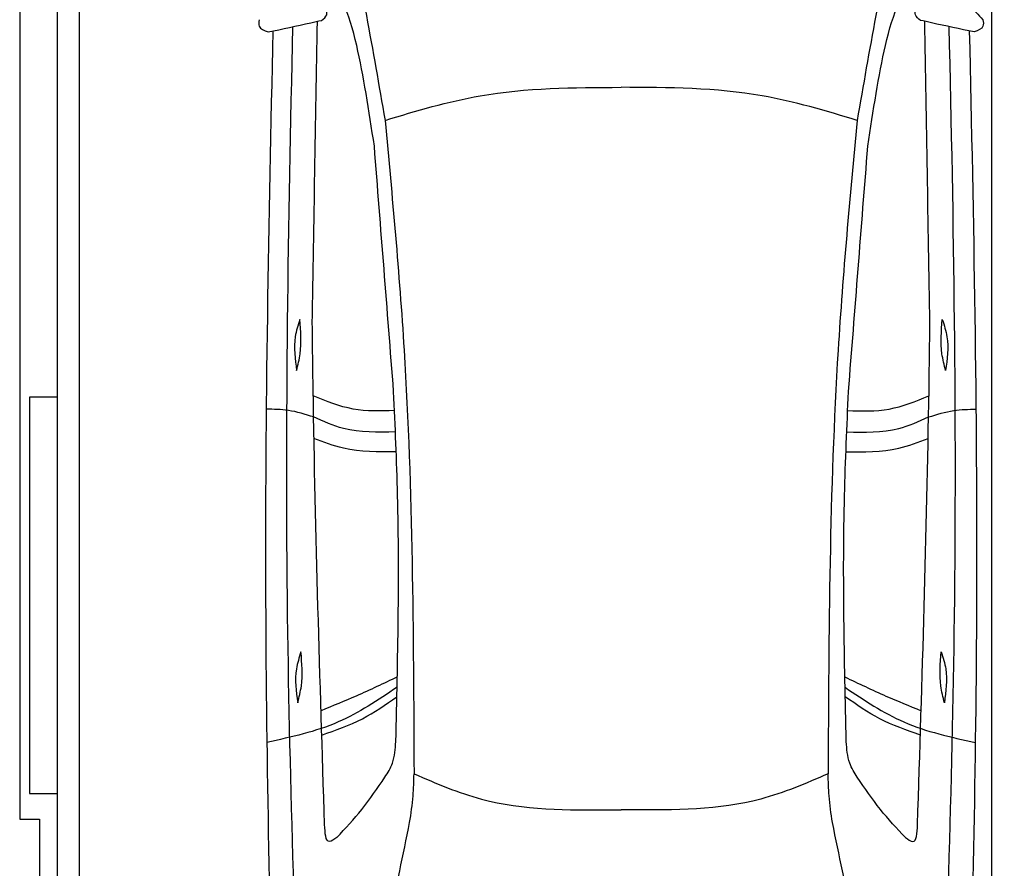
# Model space of a CAD drawing. Header units: millimetres. Extents: x -20 to 5411, y -1049 to 5673.
# Tile 2 of 4: x 0 to 2482, y 1276 to 3417. Entities that reach past the tile are written whole.
import ezdxf

# ---------------------------------------------------------------- set-up
doc = ezdxf.new("R2010")
doc.units = ezdxf.units.MM
doc.layers.add('car', color=10, linetype='Continuous')

msp = doc.modelspace()

# ---------------------------------------------------------------- linework, layer by layer
msp.add_line((2450, 5160), (2450, 218))
msp.add_lwpolyline([(50, 5300), (50, 5200), (0, 5200), (0, 1400), (50, 1400), (50, 0), (4850, 0), (4850, 1400), (4900, 1400), (4900, 5200), (4850, 5200), (4850, 5300)], close=True)
for points in [[(95, 5210), (150, 5210), (150, 30), (122.5, 30)], [(95, 250), (95, 5210)], [(150, 5210), (150, 30)], [(95, 2465), (25, 2465), (25, 1465), (95, 1465)]]:
    msp.add_lwpolyline(points)
at = {"layer": 'car'}
for p in [(1493.34, 1423.43), (1539.01, 1423.43)]:
    msp.add_line(p, (1516.17, 1423.44), dxfattribs=at)
for points, knots in [([(818.36, 3707.94), (819.58, 3702.29), (858.47, 3521.67), (890.3, 3339.64), (921.14, 3163.29)], [0, 0, 0, 0, 17.3299427, 554.2607171, 554.2607171, 554.2607171, 554.2607171]), ([(2214.05, 3707.92), (2212.83, 3702.27), (2173.94, 3521.65), (2142.1, 3339.62), (2111.25, 3163.28)], [0, 0, 0, 0, 17.3299427, 554.2607171, 554.2607171, 554.2607171, 554.2607171]), ([(894.16, 3098.41), (880.48, 3187.88), (851.53, 3377.23), (807.29, 3499.42), (752.48, 3535.48)], [0, 0, 0, 0, 271.1433691, 573.8124327, 573.8124327, 573.8124327, 573.8124327]), ([(2138.24, 3098.39), (2151.92, 3187.86), (2180.87, 3377.21), (2225.12, 3499.4), (2279.92, 3535.46)], [0, 0, 0, 0, 271.1433691, 573.8124327, 573.8124327, 573.8124327, 573.8124327]), ([(761.31, 3415.66), (766.85, 3420.08), (780.65, 3431.09), (770.99, 3447.1), (765.21, 3456.68)], [0, 0, 0, 0, 19.0460163, 47.4389508, 47.4389508, 47.4389508, 47.4389508]), ([(2271.09, 3415.64), (2265.55, 3420.06), (2251.76, 3431.07), (2261.41, 3447.08), (2267.19, 3456.66)], [0, 0, 0, 0, 19.0460163, 47.4389508, 47.4389508, 47.4389508, 47.4389508]), ([(2267.19, 3456.66), (2313, 3464.04), (2376.6, 3474.29), (2417.23, 3429.77), (2428.6, 3417.31)], [0, 0, 0, 0, 125.6510702, 174.4800659, 174.4800659, 174.4800659, 174.4800659]), ([(603.81, 3417.33), (602.96, 3411.48), (600.71, 3395.97), (616.31, 3390.03), (626.02, 3386.33)], [0, 0, 0, 0, 16.2002475, 42.8971703, 42.8971703, 42.8971703, 42.8971703]), ([(626.02, 3386.33), (661.92, 3393.87), (707.08, 3403.36), (752.08, 3413.56), (761.31, 3415.66)], [0, 0, 0, 0, 110.0379005, 138.4298361, 138.4298361, 138.4298361, 138.4298361]), ([(2406.38, 3386.31), (2370.48, 3393.85), (2325.32, 3403.33), (2280.32, 3413.54), (2271.09, 3415.64)], [0, 0, 0, 0, 110.0379005, 138.4298361, 138.4298361, 138.4298361, 138.4298361]), ([(2428.6, 3417.31), (2429.45, 3411.45), (2431.69, 3395.95), (2416.09, 3390), (2406.38, 3386.31)], [0, 0, 0, 0, 16.2002475, 42.8971703, 42.8971703, 42.8971703, 42.8971703]), ([(638.3, 3388.91), (627.37, 2909.83), (610.31, 2014.28), (631.34, 1118.77), (641.12, 702.31)], [283.9698587, 283.9698587, 283.9698587, 283.9698587, 1721.3370464, 2970.9050259, 2970.9050259, 2970.9050259, 2970.9050259]), ([(712.65, 619.28), (696.79, 1050.28), (662.67, 1976.88), (677.15, 2903.83), (688.94, 3399.64)], [0, 0, 0, 0, 1293.6136458, 2781.0913078, 2781.0913078, 2781.0913078, 2781.0913078]), ([(2319.67, 619.26), (2335.55, 1050.26), (2369.69, 1976.85), (2355.23, 2903.8), (2343.46, 3399.62)], [0, 0, 0, 0, 1293.6136458, 2781.0913078, 2781.0913078, 2781.0913078, 2781.0913078]), ([(2394.1, 3388.89), (2405.01, 2909.81), (2422.05, 2014.25), (2401, 1118.74), (2391.21, 702.28)], [283.9698587, 283.9698587, 283.9698587, 283.9698587, 1721.3370464, 2970.9050259, 2970.9050259, 2970.9050259, 2970.9050259]), ([(921.14, 3163.29), (1000.45, 3187.18), (1193.98, 3245.46), (1396.6, 3246.22), (1516.2, 3246.67)], [0, 0, 0, 0, 247.3332419, 603.5937514, 603.5937514, 603.5937514, 603.5937514]), ([(2111.25, 3163.28), (2031.95, 3187.16), (1838.42, 3245.46), (1635.79, 3246.22), (1516.2, 3246.67)], [0, 0, 0, 0, 247.3332419, 603.5937514, 603.5937514, 603.5937514, 603.5937514]), ([(921.14, 3163.29), (939.12, 2970.19), (990.16, 2422.05), (992.58, 1871.33), (994.14, 1514.63)], [0, 0, 0, 0, 581.6132205, 1650.9334488, 1650.9334488, 1650.9334488, 1650.9334488]), ([(2111.25, 3163.28), (2093.27, 2970.17), (2042.21, 2422.03), (2039.78, 1871.32), (2038.21, 1514.62)], [0, 0, 0, 0, 581.6132205, 1650.9334488, 1650.9334488, 1650.9334488, 1650.9334488]), ([(706.29, 2660.5), (701.66, 2646.18), (688.2, 2604.53), (694.22, 2560.72), (698.17, 2531.98)], [0, 0, 0, 0, 44.7461718, 130.1124316, 130.1124316, 130.1124316, 130.1124316]), ([(698.17, 2531.98), (701.7, 2546.08), (712.22, 2588.14), (708.66, 2631.6), (706.29, 2660.5)], [0, 0, 0, 0, 43.4004423, 129.4649591, 129.4649591, 129.4649591, 129.4649591]), ([(2334.21, 2531.96), (2330.68, 2546.06), (2320.16, 2588.12), (2323.72, 2631.58), (2326.09, 2660.48)], [0, 0, 0, 0, 43.4004423, 129.4649591, 129.4649591, 129.4649591, 129.4649591]), ([(2326.09, 2660.48), (2330.72, 2646.15), (2344.18, 2604.51), (2338.16, 2560.7), (2334.21, 2531.96)], [0, 0, 0, 0, 44.7461718, 130.1124316, 130.1124316, 130.1124316, 130.1124316]), ([(768.77, 1386.42), (757.06, 1752.41), (743.58, 2173.76), (738.36, 2595.28), (737.68, 2650.67)], [0, 0, 0, 0, 1098.4525506, 1264.6432936, 1264.6432936, 1264.6432936, 1264.6432936]), ([(2263.58, 1386.4), (2275.3, 1752.38), (2288.79, 2173.74), (2294.02, 2595.26), (2294.7, 2650.65)], [0, 0, 0, 0, 1098.4525506, 1264.6432936, 1264.6432936, 1264.6432936, 1264.6432936]), ([(944.95, 2430.91), (909.71, 2429.88), (838.78, 2427.79), (773.15, 2454.81), (740.12, 2468.4)], [0, 0, 0, 0, 104.4848682, 210.321323, 210.321323, 210.321323, 210.321323]), ([(948.34, 1595.81), (953.16, 1802.92), (960.02, 2097.47), (946.73, 2391.71), (942.79, 2479.06)], [0, 0, 0, 0, 621.1886404, 883.4615663, 883.4615663, 883.4615663, 883.4615663]), ([(2084.01, 1595.8), (2079.2, 1802.9), (2072.35, 2097.46), (2085.64, 2391.7), (2089.59, 2479.05)], [0, 0, 0, 0, 621.1886404, 883.4615663, 883.4615663, 883.4615663, 883.4615663]), ([(2087.43, 2430.9), (2122.66, 2429.86), (2193.59, 2427.77), (2259.23, 2454.79), (2292.25, 2468.38)], [0, 0, 0, 0, 104.4848682, 210.321323, 210.321323, 210.321323, 210.321323]), ([(740.99, 2414.94), (719.94, 2421.54), (681.02, 2433.76), (640.28, 2434.34), (621.58, 2434.61)], [0, 0, 0, 0, 65.7794231, 121.5906935, 121.5906935, 121.5906935, 121.5906935]), ([(2291.38, 2414.91), (2312.44, 2421.52), (2351.36, 2433.74), (2392.1, 2434.32), (2410.8, 2434.58)], [0, 0, 0, 0, 65.7794231, 121.5906935, 121.5906935, 121.5906935, 121.5906935]), ([(947.28, 2377.3), (902.74, 2376.3), (830.87, 2374.7), (765.76, 2403.85), (740.99, 2414.94)], [0, 0, 0, 0, 131.3114527, 211.9084989, 211.9084989, 211.9084989, 211.9084989]), ([(2085.1, 2377.28), (2129.63, 2376.29), (2201.51, 2374.68), (2266.62, 2403.83), (2291.38, 2414.91)], [0, 0, 0, 0, 131.3114527, 211.9084989, 211.9084989, 211.9084989, 211.9084989]), ([(949.32, 2326.64), (904.25, 2326.52), (832.89, 2326.33), (766.45, 2351.24), (741.96, 2360.42)], [0, 0, 0, 0, 133.5855726, 211.5330356, 211.5330356, 211.5330356, 211.5330356]), ([(2083.05, 2326.62), (2128.12, 2326.5), (2199.48, 2326.31), (2265.93, 2351.22), (2290.41, 2360.39)], [0, 0, 0, 0, 133.5855726, 211.5330356, 211.5330356, 211.5330356, 211.5330356]), ([(709.18, 1822.38), (704.55, 1808.06), (691.09, 1766.41), (697.11, 1722.61), (701.06, 1693.86)], [0, 0, 0, 0, 44.7461718, 130.1124316, 130.1124316, 130.1124316, 130.1124316]), ([(701.06, 1693.86), (704.59, 1707.96), (715.11, 1750.02), (711.55, 1793.49), (709.18, 1822.38)], [0, 0, 0, 0, 43.4004423, 129.4649591, 129.4649591, 129.4649591, 129.4649591]), ([(2331.3, 1693.84), (2327.77, 1707.94), (2317.25, 1750), (2320.81, 1793.46), (2323.18, 1822.36)], [0, 0, 0, 0, 43.4004423, 129.4649591, 129.4649591, 129.4649591, 129.4649591]), ([(2323.18, 1822.36), (2327.8, 1808.04), (2341.26, 1766.39), (2335.24, 1722.58), (2331.3, 1693.84)], [0, 0, 0, 0, 44.7461718, 130.1124316, 130.1124316, 130.1124316, 130.1124316]), ([(951.96, 1759.04), (917.61, 1742.65), (854.32, 1712.44), (789.39, 1685.93), (759.69, 1673.8)], [0, 0, 0, 0, 114.1390275, 210.3599728, 210.3599728, 210.3599728, 210.3599728]), ([(2080.4, 1759.03), (2114.74, 1742.63), (2178.04, 1712.42), (2242.97, 1685.91), (2272.67, 1673.78)], [0, 0, 0, 0, 114.1390275, 210.3599728, 210.3599728, 210.3599728, 210.3599728]), ([(951.43, 1733.04), (903.37, 1700.61), (803.11, 1632.96), (684.79, 1607.34), (623.17, 1594)], [0, 0, 0, 0, 172.2638303, 359.4058348, 359.4058348, 359.4058348, 359.4058348]), ([(2080.93, 1733.02), (2128.98, 1700.59), (2229.24, 1632.94), (2347.57, 1607.31), (2409.18, 1593.97)], [0, 0, 0, 0, 172.2638303, 359.4058348, 359.4058348, 359.4058348, 359.4058348]), ([(761.6, 1612.32), (796.54, 1624.57), (864.05, 1648.23), (922.65, 1689.19), (950.91, 1708.94)], [0, 0, 0, 0, 110.5014074, 213.4362717, 213.4362717, 213.4362717, 213.4362717]), ([(2270.76, 1612.3), (2235.81, 1624.55), (2168.3, 1648.21), (2109.7, 1689.17), (2081.44, 1708.93)], [0, 0, 0, 0, 110.5014074, 213.4362717, 213.4362717, 213.4362717, 213.4362717]), ([(920.7, 1505.81), (927.96, 1517.48), (944.99, 1544.87), (947.12, 1577.24), (948.34, 1595.81)], [0, 0, 0, 0, 40.6841742, 95.4277146, 95.4277146, 95.4277146, 95.4277146]), ([(2111.65, 1505.79), (2104.39, 1517.47), (2087.36, 1544.86), (2085.23, 1577.23), (2084.01, 1595.8)], [0, 0, 0, 0, 40.6841742, 95.4277146, 95.4277146, 95.4277146, 95.4277146]), ([(983.16, 1391.47), (986.6, 1413.98), (992.85, 1454.81), (993.74, 1496.1), (994.14, 1514.63)], [0, 0, 0, 0, 68.2024602, 123.762269, 123.762269, 123.762269, 123.762269]), ([(994.14, 1514.63), (1050.18, 1490.53), (1208.15, 1422.61), (1381.49, 1423.1), (1493.34, 1423.43)], [0, 0, 0, 0, 181.5777559, 511.8794546, 511.8794546, 511.8794546, 511.8794546]), ([(2038.21, 1514.62), (1982.17, 1490.52), (1824.19, 1422.6), (1650.86, 1423.1), (1539.01, 1423.43)], [0, 0, 0, 0, 181.5777559, 511.8794546, 511.8794546, 511.8794546, 511.8794546]), ([(2049.19, 1391.46), (2045.75, 1413.96), (2039.49, 1454.79), (2038.61, 1496.08), (2038.21, 1514.62)], [0, 0, 0, 0, 68.2024602, 123.762269, 123.762269, 123.762269, 123.762269]), ([(799.38, 1353.98), (821.3, 1376.92), (865.25, 1424.68), (901.93, 1478.34), (920.7, 1505.81)], [34.3542142, 34.3542142, 34.3542142, 34.3542142, 129.366936, 229.0092112, 229.0092112, 229.0092112, 229.0092112]), ([(2232.97, 1353.96), (2211.05, 1376.9), (2167.09, 1424.66), (2130.42, 1478.32), (2111.65, 1505.79)], [34.3542142, 34.3542142, 34.3542142, 34.3542142, 129.366936, 229.0092112, 229.0092112, 229.0092112, 229.0092112]), ([(892.92, 965), (914.88, 1066.62), (945.56, 1208.65), (974.83, 1350.98), (983.16, 1391.47)], [0, 0, 0, 0, 311.9023012, 435.9160376, 435.9160376, 435.9160376, 435.9160376]), ([(2139.41, 964.98), (2117.46, 1066.61), (2086.78, 1208.64), (2057.51, 1350.97), (2049.19, 1391.46)], [0, 0, 0, 0, 311.9023012, 435.9160376, 435.9160376, 435.9160376, 435.9160376]), ([(799.38, 1353.98), (792.6, 1348.95), (771.47, 1333.3), (769.86, 1364.94), (768.77, 1386.42)], [0, 0, 0, 0, 20.9838712, 65.3601655, 65.3601655, 65.3601655, 65.3601655]), ([(2232.97, 1353.96), (2239.75, 1348.93), (2260.88, 1333.28), (2262.49, 1364.92), (2263.58, 1386.4)], [0, 0, 0, 0, 20.9838712, 65.3601655, 65.3601655, 65.3601655, 65.3601655])]:
    msp.add_open_spline(points, degree=3, knots=knots, dxfattribs=at)
for points in [[(737.68, 2650.67), (741.93, 2904.85), (746.19, 3159.02), (750.44, 3413.19)], [(2294.7, 2650.65), (2290.46, 2904.82), (2286.21, 3159), (2281.96, 3413.17)], [(942.79, 2479.06), (926.58, 2685.51), (910.37, 2891.96), (894.16, 3098.41)], [(2089.59, 2479.05), (2105.81, 2685.5), (2122.02, 2891.94), (2138.24, 3098.39)]]:
    msp.add_open_spline(points, degree=3, dxfattribs=at)

doc.saveas('drawing.dxf')
